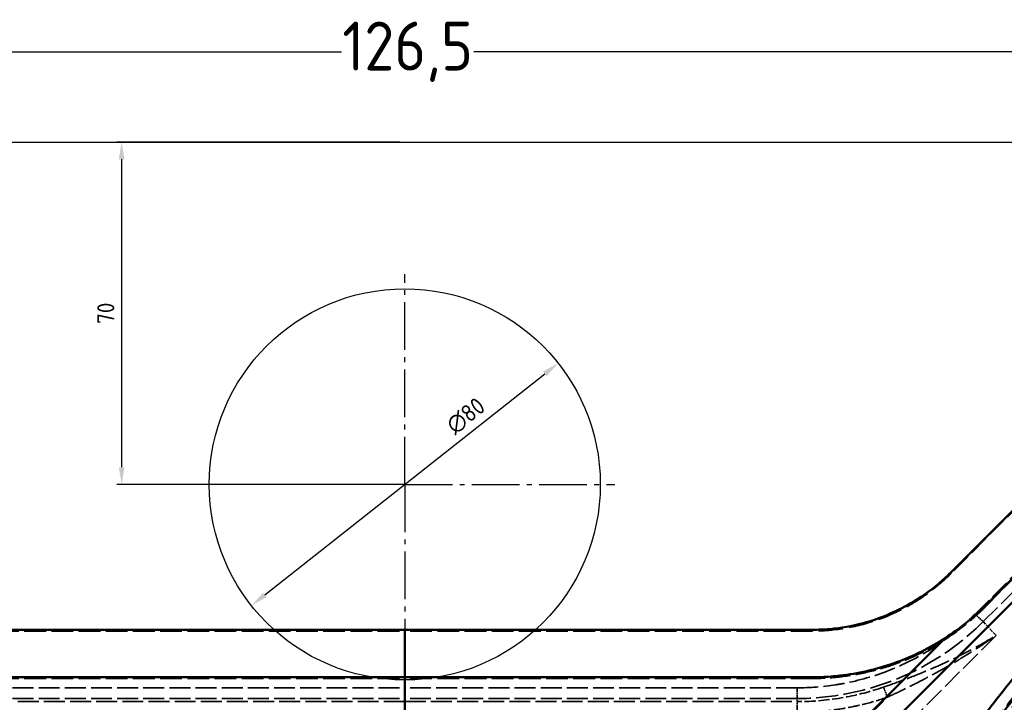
# Model space of a CAD drawing. Header units: millimetres. Extents: x 3367 to 6255, y 2001 to 4216.
# Tile 116 of 256: x 4234 to 4435, y 2595 to 2735. Entities that reach past the tile are written whole.
import ezdxf

# ---------------------------------------------------------------- set-up
doc = ezdxf.new("R2010")
doc.units = ezdxf.units.MM
doc.linetypes.add('AM_DIN_G_W050', pattern=[13.75, 9.75, -1.5, 1, -1.5])
doc.linetypes.add('DASHED', pattern=[0.2067, 0.1654, -0.0413])
for name, color, linetype, lineweight in [('AM_5', 3, 'Continuous', 25), ('AM_7', 4, 'AM_DIN_G_W050', 25), ('Sichtbare Kanten(DIN)', 7, 'Continuous', 50), ('Sichtbare tangentiale Kanten(DIN)', 7, 'Continuous', 50), ('Verdeckte Kanten(DIN)', 7, 'DASHED', 35), ('Verdeckte tangentiale Kanten(DIN)', 7, 'DASHED', 35)]:
    doc.layers.add(name, color=color, linetype=linetype, lineweight=lineweight)
doc.styles.get("Standard").update_dxf_attribs({"font": 'ISOCP.SHX'})
doc.dimstyles.new('AM_DIN$0', dxfattribs={"dimtxt": 3.5, "dimasz": 3.5, "dimexe": 1, "dimexo": 1, "dimgap": 1.5, "dimtad": 1, "dimdsep": 46, "dimtxsty": 'STANDARD', "dimcen": 0, "dimclrd": 256, "dimclre": 256, "dimclrt": 2, "dimadec": 0, "dimazin": 2, "dimtp": 0.1, "dimtm": 0.1, "dimtfac": 0.71, "dimtdec": 3, "dimtmove": 0, "dimatfit": 3, "dimfxl": 1, "dimlwd": -1, "dimlwe": -1, "dimarcsym": 0})
doc.dimstyles.new('AM_DIN$3', dxfattribs={"dimtxt": 3.5, "dimasz": 3.5, "dimexe": 1, "dimexo": 1, "dimgap": 1.5, "dimtad": 1, "dimtoh": 1, "dimdsep": 46, "dimtxsty": 'STANDARD', "dimcen": 0, "dimclrd": 256, "dimclre": 256, "dimclrt": 2, "dimadec": 0, "dimazin": 2, "dimtp": 0.1, "dimtm": 0.1, "dimtfac": 0.71, "dimtdec": 3, "dimtofl": 0, "dimtmove": 0, "dimatfit": 0, "dimfxl": 1, "dimlwd": -1, "dimlwe": -1, "dimarcsym": 0})
doc.dimstyles.new('Standard$0', dxfattribs={"dimtxt": 0.18, "dimasz": 0.18, "dimexe": 0.18, "dimexo": 0.0625, "dimgap": 0.09, "dimtad": 0, "dimtih": 1, "dimtoh": 1, "dimdec": 4, "dimzin": 0, "dimdsep": 46, "dimtxsty": 'STANDARD', "dimcen": 0.09, "dimadec": 0, "dimazin": 0, "dimtfac": 1, "dimtdec": 4, "dimtofl": 0, "dimtmove": 0, "dimatfit": 3, "dimfxl": 1, "dimtolj": 1, "dimtzin": 0, "dimarcsym": 0})

# ---------------------------------------------------------------- blocks, each defined once
blk = doc.blocks.new('*D11')
at = {"layer": 'AM_5', "color": 0, "lineweight": -2, "transparency": 16777216}
for p, q in [((3679.8, 2709.75), (3679.8, 2728.36)), ((3681.6, 2728.18), (4299.63, 2728.18)), ((4944.77, 2728.18), (4326.73, 2728.18)), ((4946.57, 2709.75), (4946.57, 2728.36))]:
    blk.add_line(p, q, dxfattribs=at)
at = {"layer": 'AM_5', "color": 0, "transparency": 16777216}
for points in [[(3681.6, 2728.48), (3681.6, 2727.88), (3679.8, 2728.18)], [(4944.77, 2728.48), (4944.77, 2727.88), (4946.57, 2728.18)]]:
    blk.add_solid(points, dxfattribs=at)
at = {"layer": 'Defpoints', "color": 0, "transparency": 16777216}
for p in [(4946.57, 2728.18), (3679.8, 2709.69), (4946.57, 2709.69)]:
    blk.add_point(p, dxfattribs=at)
at = {"layer": 'AM_5', "color": 0, "transparency": 16777216, "insert": (4313.18, 2728.18), "char_height": 10, "attachment_point": 5}
blk.add_mtext('\\A1;126,5', dxfattribs=at)
blk = doc.blocks.new('*D21')
at = {"layer": 'AM_5', "linetype": 'ByBlock', "transparency": 16777216}
for p, q in [((4311.6, 2709.69), (4253.66, 2709.69)), ((4254.66, 2706.19), (4254.66, 2643.19)), ((4311.6, 2639.69), (4253.66, 2639.69))]:
    blk.add_line(p, q, dxfattribs=at)
at = {"layer": 'AM_5', "transparency": 16777216}
for points in [[(4254.07, 2706.19), (4255.24, 2706.19), (4254.66, 2709.69)], [(4254.07, 2643.19), (4255.24, 2643.19), (4254.66, 2639.69)]]:
    blk.add_solid(points, dxfattribs=at)
at = {"layer": 'Defpoints', "color": 0, "transparency": 16777216}
for p in [(4312.6, 2709.69), (4254.66, 2639.69), (4312.6, 2639.69)]:
    blk.add_point(p, dxfattribs=at)
at = {"layer": 'AM_5', "color": 2, "transparency": 16777216, "insert": (4251.41, 2674.69), "char_height": 3.5, "attachment_point": 5, "rotation": 90}
blk.add_mtext('70', dxfattribs=at)
blk = doc.blocks.new('*D22')
at = {"layer": 'AM_5', "linetype": 'ByBlock', "transparency": 16777216}
blk.add_line((4283.95, 2617.07), (4341.25, 2662.31), dxfattribs=at)
at = {"layer": 'AM_5', "transparency": 16777216}
for points in [[(4340.88, 2662.76), (4341.61, 2661.85), (4343.99, 2664.47)], [(4283.59, 2617.53), (4284.31, 2616.61), (4281.2, 2614.9)]]:
    blk.add_solid(points, dxfattribs=at)
at = {"layer": 'Defpoints', "color": 0, "transparency": 16777216}
for p in [(4343.99, 2664.47), (4281.2, 2614.9)]:
    blk.add_point(p, dxfattribs=at)
at = {"layer": 'AM_5', "color": 2, "transparency": 16777216, "insert": (4325.08, 2653.69), "char_height": 3.5, "attachment_point": 5, "rotation": 38.2907}
blk.add_mtext('∅80', dxfattribs=at)

msp = doc.modelspace()

# ---------------------------------------------------------------- linework, layer by layer
msp.add_line((4116.60526, 2709.68855), (4508.58916, 2709.68855))
msp.add_circle((4312.59721, 2639.68855), 40)
at = {"layer": 'AM_7'}
for q in [(4312.59721, 2682.68855), (4269.59721, 2639.68855), (4355.59721, 2639.68855), (4312.59721, 2596.68855)]:
    msp.add_line((4312.59721, 2639.68855), q, dxfattribs=at)
at = {"layer": 'Sichtbare Kanten(DIN)'}
for p, q in [((4431.39585, 2614.90309), (4521.47496, 2704.9822)), ((4424.31294, 2621.66574), (4479.09721, 2676.45002)), ((4312.59721, 2609.95001), (4229.16575, 2609.95001)), ((4312.59721, 2609.95001), (4396.02867, 2609.95001)), ((4312.59721, 2600.24846), (4229.1635, 2600.24846)), ((4312.59721, 2600.24846), (4396.03092, 2600.24846))]:
    msp.add_line(p, q, dxfattribs=at)
for points, knots in [([(4396.02867, 2609.95002), (4397.19225, 2609.95028), (4398.35582, 2610.00111), (4399.51726, 2610.10284), (4401.83245, 2610.30563), (4404.13911, 2610.7118), (4406.38761, 2611.31475), (4409.76409, 2612.22017), (4413.01032, 2613.56566), (4416.03531, 2615.31271), (4418.0498, 2616.47615), (4419.9653, 2617.81908), (4421.74277, 2619.31082), (4422.63443, 2620.05915), (4423.49153, 2620.84472), (4424.31294, 2621.66575)], [0, 0, 0, 0, 0.111356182, 0.111356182, 0.111356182, 0.333331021, 0.333331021, 0.333331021, 0.666661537, 0.666661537, 0.666661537, 0.888643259, 0.888643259, 0.888643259, 1, 1, 1, 1]), ([(4423.1691, 2608.24966), (4424.64879, 2609.20544), (4426.08082, 2610.24399), (4428.83133, 2612.4702), (4430.14513, 2613.65294), (4431.39585, 2614.90309)], [-1.06549061, -1.06549061, -1.06549061, -1.06549061, -0.531527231, -0.531527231, 0, 0, 0, 0]), ([(4423.16909, 2608.24966), (4422.9977, 2608.13895), (4422.82562, 2608.02929), (4422.65287, 2607.92068), (4421.07008, 2606.92558), (4419.43081, 2606.01901), (4417.74544, 2605.20694), (4416.06007, 2604.39487), (4414.32861, 2603.6773), (4412.56209, 2603.05892), (4410.79557, 2602.44054), (4408.994, 2601.92134), (4407.16889, 2601.50466), (4405.34378, 2601.08798), (4403.49514, 2600.7738), (4401.63483, 2600.56404), (4400.39462, 2600.42419), (4399.14922, 2600.33075), (4397.9022, 2600.28389), (4397.2787, 2600.26047), (4396.65479, 2600.24868), (4396.03092, 2600.24854)], [0.2701221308, 0.2701221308, 0.2701221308, 0.2701221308, 0.2857142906, 0.2857142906, 0.2857142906, 0.4285714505, 0.4285714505, 0.4285714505, 0.5714285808, 0.5714285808, 0.5714285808, 0.7142856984, 0.7142856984, 0.7142856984, 0.8571428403, 0.8571428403, 0.8571428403, 0.9523809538, 0.9523809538, 0.9523809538, 1, 1, 1, 1])]:
    msp.add_open_spline(points, degree=3, knots=knots, dxfattribs=at)
at = {"layer": 'Sichtbare tangentiale Kanten(DIN)'}
for p, q in [((4394.72286, 2573.38214), (4524.00224, 2702.66152)), ((4312.59721, 2609.95001), (4312.59721, 2600.24846)), ((4391.4013, 2576.48186), (4423.1691, 2608.24966)), ((4312.59721, 2600.24846), (4312.59721, 2562.31362))]:
    msp.add_line(p, q, dxfattribs=at)
for points, knots in [([(4532.65074, 2708.23189), (4532.00846, 2707.45551), (4531.36614, 2706.6791), (4530.72254, 2705.90332), (4530.07218, 2705.11939), (4529.42052, 2704.3361), (4528.76792, 2703.55325), (4528.09054, 2702.74066), (4527.41214, 2701.92855), (4526.73275, 2701.11689), (4526.10356, 2700.36523), (4525.47354, 2699.61396), (4524.84268, 2698.86309), (4522.2203, 2695.74183), (4519.58368, 2692.62748), (4516.93626, 2689.51885), (4516.2088, 2688.66465), (4515.48053, 2687.81089), (4514.75151, 2686.95752), (4510.17998, 2681.60627), (4505.57908, 2676.27092), (4500.96474, 2670.94351), (4499.49192, 2669.24309), (4498.01773, 2667.54348), (4496.54268, 2665.84438), (4492.66709, 2661.38011), (4488.78585, 2656.91939), (4484.90828, 2652.45702), (4482.68634, 2649.89999), (4480.46562, 2647.34241), (4478.24821, 2644.78316), (4475.13201, 2641.18656), (4472.0224, 2637.58675), (4468.92533, 2633.98051), (4465.97277, 2630.54253), (4463.0316, 2627.0987), (4460.10742, 2623.64679), (4457.7915, 2620.91292), (4455.48627, 2618.17386), (4453.1945, 2615.42866), (4452.52176, 2614.62283), (4451.85018, 2613.81646), (4451.17987, 2613.00954), (4448.22604, 2609.45372), (4445.29655, 2605.88699), (4442.40022, 2602.30607), (4440.89729, 2600.4479), (4439.40341, 2598.58606), (4437.91976, 2596.72005), (4433.68591, 2591.39508), (4429.53532, 2586.03618), (4425.50002, 2580.63903), (4424.78816, 2579.68693), (4424.07989, 2578.73364), (4423.37542, 2577.77919), (4421.03096, 2574.60279), (4418.72858, 2571.41344), (4416.4764, 2568.21269), (4415.95215, 2567.46764), (4415.43063, 2566.72197), (4414.91194, 2565.97571), (4414.31707, 2565.11982), (4413.72551, 2564.26337), (4413.13787, 2563.40611), (4412.58792, 2562.60384), (4412.0414, 2561.80085), (4411.49857, 2560.997), (4411.22717, 2560.59509), (4410.95669, 2560.19298), (4410.68747, 2559.79057), (4410.41826, 2559.38818), (4410.15032, 2558.9855), (4409.88255, 2558.58272)], [0, 0, 0, 0, 0.015565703, 0.015565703, 0.015565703, 0.031294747, 0.031294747, 0.031294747, 0.047621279, 0.047621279, 0.047621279, 0.062741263, 0.062741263, 0.062741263, 0.125593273, 0.125593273, 0.125593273, 0.142863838, 0.142863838, 0.142863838, 0.25116389, 0.25116389, 0.25116389, 0.285731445, 0.285731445, 0.285731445, 0.376555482, 0.376555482, 0.376555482, 0.428599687, 0.428599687, 0.428599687, 0.501739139, 0.501739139, 0.501739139, 0.571465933, 0.571465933, 0.571465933, 0.626688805, 0.626688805, 0.626688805, 0.642899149, 0.642899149, 0.642899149, 0.714332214, 0.714332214, 0.714332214, 0.751399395, 0.751399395, 0.751399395, 0.857176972, 0.857176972, 0.857176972, 0.875836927, 0.875836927, 0.875836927, 0.93793706, 0.93793706, 0.93793706, 0.952392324, 0.952392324, 0.952392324, 0.968970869, 0.968970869, 0.968970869, 0.984485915, 0.984485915, 0.984485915, 0.99224306, 0.99224306, 0.99224306, 1, 1, 1, 1]), ([(4524.00224, 2702.66152), (4523.4181, 2701.96305), (4522.83326, 2701.26491), (4522.24772, 2700.56709), (4519.63509, 2697.45348), (4517.00871, 2694.34635), (4514.37213, 2691.24427), (4509.09879, 2685.03989), (4503.78463, 2678.85569), (4498.4554, 2672.6792), (4493.12583, 2666.5023), (4487.78117, 2660.3331), (4482.44613, 2654.15828), (4481.76585, 2653.37093), (4481.08573, 2652.58348), (4480.40583, 2651.79592), (4475.75375, 2646.40715), (4471.11235, 2641.01341), (4466.5012, 2635.60458), (4461.21636, 2629.40552), (4455.97124, 2623.18662), (4450.79734, 2616.93429), (4450.75268, 2616.88032), (4450.70803, 2616.82635), (4450.66338, 2616.77238), (4445.53517, 2610.57321), (4440.47732, 2604.34132), (4435.53457, 2598.06314), (4433.97138, 2596.07761), (4432.41969, 2594.08745), (4430.88118, 2592.09259), (4427.51246, 2587.72466), (4424.20694, 2583.33423), (4420.98177, 2578.92048), (4418.63295, 2575.70604), (4416.32674, 2572.47922), (4414.07034, 2569.24075), (4412.94222, 2567.62162), (4411.82655, 2565.99958), (4410.72443, 2564.37476), (4410.17334, 2563.5623), (4409.62564, 2562.74915), (4409.08125, 2561.93536), (4408.90409, 2561.67053), (4408.72727, 2561.40562), (4408.55089, 2561.14064), (4408.45626, 2560.99848), (4408.36176, 2560.85629), (4408.26739, 2560.71408), (4407.99711, 2560.30679), (4407.72794, 2559.89928), (4407.45879, 2559.49175)], [10.026505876, 10.026505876, 10.026505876, 10.026505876, 12.806488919, 12.806488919, 12.806488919, 25.210646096, 25.210646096, 25.210646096, 50.019861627, 50.019861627, 50.019861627, 74.830706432, 74.830706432, 74.830706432, 77.994352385, 77.994352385, 77.994352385, 99.640935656, 99.640935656, 99.640935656, 124.450104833, 124.450104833, 124.450104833, 124.664243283, 124.664243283, 124.664243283, 149.260190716, 149.260190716, 149.260190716, 157.038884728, 157.038884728, 157.038884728, 174.071078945, 174.071078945, 174.071078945, 186.475288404, 186.475288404, 186.475288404, 192.67696289, 192.67696289, 192.67696289, 195.777962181, 195.777962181, 195.777962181, 196.787142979, 196.787142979, 196.787142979, 197.328552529, 197.328552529, 197.328552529, 198.879156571, 198.879156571, 198.879156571, 198.879156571])]:
    msp.add_open_spline(points, degree=3, knots=knots, dxfattribs=at)
at = {"layer": 'Verdeckte Kanten(DIN)', "ltscale": 26.063911}
msp.add_line((4431.39585, 2614.6334), (4526.45099, 2709.68855), dxfattribs=at)
at = {"layer": 'Verdeckte Kanten(DIN)', "ltscale": 25.036211}
msp.add_line((4479.09721, 2676.18855), (4424.31294, 2621.40428), dxfattribs=at)
at = {"layer": 'Verdeckte Kanten(DIN)', "ltscale": 26.909033}
for p in [(4229.16575, 2609.68855), (4396.02867, 2609.68855)]:
    msp.add_line(p, (4312.59721, 2609.68855), dxfattribs=at)
at = {"layer": 'Verdeckte Kanten(DIN)', "ltscale": 26.90976}
for p in [(4229.1635, 2599.98798), (4396.03092, 2599.98798)]:
    msp.add_line(p, (4312.59721, 2599.98798), dxfattribs=at)
at = {"layer": 'Verdeckte Kanten(DIN)', "ltscale": 30.41855}
msp.add_open_spline([(4424.31294, 2621.40428), (4423.49153, 2620.58325), (4422.63443, 2619.79769), (4421.74277, 2619.04936), (4419.9653, 2617.55762), (4418.0498, 2616.21468), (4416.03531, 2615.05124), (4413.01032, 2613.3042), (4409.76409, 2611.9587), (4406.38761, 2611.05328), (4404.13911, 2610.45034), (4401.83245, 2610.04417), (4399.51726, 2609.84137), (4398.35582, 2609.73964), (4397.19225, 2609.68881), (4396.02867, 2609.68855)], degree=3, knots=[0, 0, 0, 0, 0.111356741, 0.111356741, 0.111356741, 0.333338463, 0.333338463, 0.333338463, 0.666668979, 0.666668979, 0.666668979, 0.888643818, 0.888643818, 0.888643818, 1, 1, 1, 1], dxfattribs=at)
at = {"layer": 'Verdeckte Kanten(DIN)', "ltscale": 25.354721}
msp.add_open_spline([(4431.39585, 2614.63341), (4430.95605, 2614.19381), (4429.61178, 2612.89923), (4426.77946, 2610.46131), (4422.70936, 2607.57169), (4417.79153, 2604.85196), (4412.59715, 2602.69927), (4407.19243, 2601.14167), (4402.26271, 2600.30388), (4398.52652, 2600.02356), (4396.65479, 2599.98821), (4396.03092, 2599.98807)], degree=3, knots=[0, 0, 0, 0, 0.047619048, 0.142857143, 0.285714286, 0.428571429, 0.571428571, 0.714285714, 0.857142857, 0.952380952, 1, 1, 1, 1], dxfattribs=at)
at = {"layer": 'Verdeckte tangentiale Kanten(DIN)', "ltscale": 25.02989}
msp.add_line((4430.97031, 2611.61204), (4522.25438, 2702.8961), dxfattribs=at)
at = {"layer": 'Verdeckte tangentiale Kanten(DIN)', "ltscale": 24.321611}
msp.add_line((4429.30953, 2613.1619), (4518.0105, 2701.86286), dxfattribs=at)
at = {"layer": 'Verdeckte tangentiale Kanten(DIN)', "ltscale": 2.285536}
for p, q in [((4424.31294, 2621.40428), (4424.31294, 2621.66574)), ((4396.02867, 2609.68855), (4396.02867, 2609.95002))]:
    msp.add_line(p, q, dxfattribs=at)
at = {"layer": 'Verdeckte tangentiale Kanten(DIN)', "ltscale": 2.357352}
msp.add_line((4431.39585, 2614.90309), (4431.39585, 2614.63341), dxfattribs=at)
at = {"layer": 'Verdeckte tangentiale Kanten(DIN)', "ltscale": 5.127882}
msp.add_line((4433.57934, 2608.76651), (4430.97031, 2611.61204), dxfattribs=at)
at = {"layer": 'Verdeckte tangentiale Kanten(DIN)', "ltscale": 25.497438}
msp.add_line((4433.57933, 2608.7665), (4396.38364, 2571.57082), dxfattribs=at)
at = {"layer": 'Verdeckte tangentiale Kanten(DIN)', "ltscale": 2.28553}
msp.add_line((4396.03092, 2600.24945), (4396.03092, 2599.98798), dxfattribs=at)
at = {"layer": 'Verdeckte tangentiale Kanten(DIN)', "ltscale": 25.887419}
for p, q in [((4232.33327, 2598.08213), (4312.59721, 2598.08213)), ((4392.86115, 2598.08213), (4312.59721, 2598.08213)), ((4232.33327, 2595.88614), (4312.59721, 2595.88614)), ((4312.59721, 2595.25321), (4232.33327, 2595.25321)), ((4392.86115, 2595.88614), (4312.59721, 2595.88614)), ((4312.59721, 2595.25321), (4392.86115, 2595.25321))]:
    msp.add_line(p, q, dxfattribs=at)
at = {"layer": 'Verdeckte tangentiale Kanten(DIN)', "ltscale": 1.994494}
for p, q in [((4392.86115, 2595.88614), (4392.86115, 2598.08213)), ((4392.86115, 2593.05723), (4392.86115, 2595.25321))]:
    msp.add_line(p, q, dxfattribs=at)
at = {"layer": 'Verdeckte tangentiale Kanten(DIN)', "ltscale": 27.305273}
msp.add_line((4391.4013, 2576.22039), (4411.31778, 2596.13687), dxfattribs=at)
at = {"layer": 'Verdeckte tangentiale Kanten(DIN)', "ltscale": 0.840613}
msp.add_line((4392.86115, 2595.25321), (4392.86115, 2595.88614), dxfattribs=at)
at = {"layer": 'Verdeckte tangentiale Kanten(DIN)', "ltscale": 2.049942}
msp.add_ellipse((4429.30953, 2613.42336), major_axis=(2.12132, -2.12132), ratio=0.061745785, start_param=4.774056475, end_param=5.670980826, dxfattribs=at)
at = {"layer": 'Verdeckte tangentiale Kanten(DIN)', "ltscale": 2.004683}
msp.add_ellipse((4411.31778, 2595.8754), major_axis=(-0.9742, 2.83742), ratio=0.028399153, start_param=4.79491497, end_param=5.672037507, dxfattribs=at)
at = {"layer": 'Verdeckte tangentiale Kanten(DIN)', "ltscale": 24.715136}
msp.add_open_spline([(4527.37098, 2702.8961), (4526.74344, 2702.14322), (4526.11587, 2701.39039), (4525.48718, 2700.63808), (4524.85851, 2699.88579), (4524.22872, 2699.13403), (4523.59816, 2698.38265), (4522.33704, 2696.87992), (4521.0728, 2695.37873), (4519.80565, 2693.87899), (4517.27134, 2690.87948), (4514.7254, 2687.88578), (4512.17124, 2684.89628), (4507.06271, 2678.91705), (4501.9213, 2672.95467), (4496.77194, 2666.99568), (4496.04528, 2666.15477), (4495.31845, 2665.31392), (4494.59154, 2664.4731), (4490.16742, 2659.35573), (4485.73889, 2654.24036), (4481.32035, 2649.11972), (4480.75017, 2648.45893), (4480.18015, 2647.79805), (4479.61033, 2647.13707), (4475.03882, 2641.83414), (4470.48068, 2636.52489), (4465.95467, 2631.19945), (4461.10675, 2625.49525), (4456.29569, 2619.77248), (4451.5471, 2614.02089), (4451.3101, 2613.73383), (4451.07326, 2613.4467), (4450.83657, 2613.1595), (4445.85741, 2607.11757), (4440.94862, 2601.04335), (4436.15283, 2594.92456), (4434.79275, 2593.18929), (4433.44176, 2591.45042), (4432.10096, 2589.70794), (4428.71372, 2585.30593), (4425.39166, 2580.88098), (4422.15241, 2576.43232), (4419.89192, 2573.32784), (4417.67176, 2570.21181), (4415.4984, 2567.08487), (4414.41182, 2565.52154), (4413.33694, 2563.95549), (4412.27475, 2562.38682), (4411.74365, 2561.60246), (4411.21571, 2560.81745), (4410.69087, 2560.03184), (4410.42845, 2559.63902), (4410.16679, 2559.24604), (4409.90618, 2558.85288), (4409.64557, 2558.4597), (4409.386, 2558.06632), (4409.12643, 2557.67294)], degree=3, knots=[-0.000006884, -0.000006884, -0.000006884, -0.000006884, 2.99330242, 2.99330242, 2.99330242, 5.986559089, 5.986559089, 5.986559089, 11.972998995, 11.972998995, 11.972998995, 23.945983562, 23.945983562, 23.945983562, 47.892930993, 47.892930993, 47.892930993, 51.272252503, 51.272252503, 51.272252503, 71.839437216, 71.839437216, 71.839437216, 74.493509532, 74.493509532, 74.493509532, 95.786581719, 95.786581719, 95.786581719, 118.594101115, 118.594101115, 118.594101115, 119.732403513, 119.732403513, 119.732403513, 143.679167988, 143.679167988, 143.679167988, 150.470434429, 150.470434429, 150.470434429, 167.627123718, 167.627123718, 167.627123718, 179.599871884, 179.599871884, 179.599871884, 185.585695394, 185.585695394, 185.585695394, 188.578678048, 188.578678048, 188.578678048, 190.075230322, 190.075230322, 190.075230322, 191.571841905, 191.571841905, 191.571841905, 191.571841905], dxfattribs=at)
at = {"layer": 'Verdeckte tangentiale Kanten(DIN)', "ltscale": 26.074175}
msp.add_open_spline([(4526.70205, 2700.16932), (4526.64351, 2700.09935), (4526.58496, 2700.0294), (4526.5264, 2699.95944), (4525.89615, 2699.20657), (4525.26495, 2698.45413), (4524.63305, 2697.70201), (4523.42991, 2696.26999), (4522.22423, 2694.83915), (4521.01577, 2693.40974), (4520.95503, 2693.33789), (4520.89428, 2693.26605), (4520.83352, 2693.19421), (4518.29524, 2690.19274), (4515.74577, 2687.19675), (4513.18809, 2684.20507), (4511.97283, 2682.7836), (4510.75571, 2681.3631), (4509.53704, 2679.94344), (4505.62791, 2675.38957), (4501.70291, 2670.84429), (4497.77197, 2666.30246), (4495.90322, 2664.1433), (4494.03313, 2661.98492), (4492.16275, 2659.82674), (4488.87472, 2656.03276), (4485.58592, 2652.23943), (4482.30212, 2648.44348), (4479.78867, 2645.53802), (4477.27814, 2642.63104), (4474.77377, 2639.72083), (4472.1483, 2636.6699), (4469.52956, 2633.61552), (4466.92128, 2630.55578), (4463.79118, 2626.88388), (4460.67616, 2623.20426), (4457.58295, 2619.51436), (4455.64425, 2617.20167), (4453.71413, 2614.88492), (4451.7943, 2612.56352), (4450.90634, 2611.48984), (4450.02059, 2610.41516), (4449.1373, 2609.33942), (4446.34424, 2605.93782), (4443.57553, 2602.52553), (4440.83894, 2599.09989), (4439.58782, 2597.53375), (4438.34349, 2595.96491), (4437.10667, 2594.3931), (4432.9336, 2589.08979), (4428.84589, 2583.75256), (4424.87404, 2578.37855), (4424.28348, 2577.5795), (4423.69548, 2576.77964), (4423.11016, 2575.97898), (4420.85143, 2572.88926), (4418.63267, 2569.78769), (4416.46111, 2566.67571), (4415.92495, 2565.90736), (4415.39166, 2565.13837), (4414.86139, 2564.36877), (4414.31793, 2563.58004), (4413.77728, 2562.79087), (4413.2399, 2562.00103), (4412.70901, 2561.22073), (4412.18132, 2560.43978), (4411.65709, 2559.65804), (4411.39496, 2559.26716), (4411.1337, 2558.87609), (4410.87362, 2558.48475), (4410.61354, 2558.0934), (4410.35463, 2557.70178), (4410.0959, 2557.31008)], degree=3, knots=[0, 0, 0, 0, 0.001476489, 0.001476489, 0.001476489, 0.017366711, 0.017366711, 0.017366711, 0.04762143, 0.04762143, 0.04762143, 0.049142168, 0.049142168, 0.049142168, 0.112676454, 0.112676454, 0.112676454, 0.14286429, 0.14286429, 0.14286429, 0.239698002, 0.239698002, 0.239698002, 0.28573219, 0.28573219, 0.28573219, 0.366657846, 0.366657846, 0.366657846, 0.428599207, 0.428599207, 0.428599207, 0.493535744, 0.493535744, 0.493535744, 0.571463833, 0.571463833, 0.571463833, 0.62030619, 0.62030619, 0.62030619, 0.642896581, 0.642896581, 0.642896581, 0.714329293, 0.714329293, 0.714329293, 0.746986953, 0.746986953, 0.746986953, 0.857174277, 0.857174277, 0.857174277, 0.873557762, 0.873557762, 0.873557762, 0.936781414, 0.936781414, 0.936781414, 0.952391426, 0.952391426, 0.952391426, 0.968389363, 0.968389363, 0.968389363, 0.98419431, 0.98419431, 0.98419431, 0.992097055, 0.992097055, 0.992097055, 1, 1, 1, 1], dxfattribs=at)
at = {"layer": 'Verdeckte tangentiale Kanten(DIN)', "ltscale": 26.12789}
msp.add_open_spline([(4392.86115, 2598.08213), (4395.49931, 2598.08213), (4398.14184, 2598.28487), (4400.7522, 2598.68847), (4401.47831, 2598.80073), (4402.20203, 2598.92846), (4402.92259, 2599.0716), (4406.14432, 2599.71157), (4409.30266, 2600.65951), (4412.34194, 2601.89807), (4412.42623, 2601.93242), (4412.51043, 2601.967), (4412.59455, 2602.0018), (4415.71124, 2603.29124), (4418.70016, 2604.88687), (4421.50485, 2606.75942), (4421.96357, 2607.06569), (4422.41737, 2607.37937), (4422.86599, 2607.70024), (4425.16021, 2609.34115), (4427.31922, 2611.17158), (4429.30953, 2613.1619)], degree=3, knots=[0, 0, 0, 0, 7.922141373, 7.922141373, 7.922141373, 10.125773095, 10.125773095, 10.125773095, 19.978589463, 19.978589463, 19.978589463, 20.251859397, 20.251859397, 20.251859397, 30.377858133, 30.377858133, 30.377858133, 32.034036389, 32.034036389, 32.034036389, 40.503718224, 40.503718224, 40.503718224, 40.503718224], dxfattribs=at)
at = {"layer": 'Verdeckte tangentiale Kanten(DIN)', "ltscale": 27.303003}
msp.add_open_spline([(4430.97031, 2611.61204), (4428.44078, 2609.09209), (4422.87763, 2604.55678), (4413.43536, 2599.57827), (4403.29666, 2596.55922), (4396.33964, 2595.88614), (4392.86115, 2595.88614)], degree=3, knots=[0, 0, 0, 0, 10.26256438, 20.525128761, 30.514423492, 40.503718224, 40.503718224, 40.503718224, 40.503718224], dxfattribs=at)
at = {"layer": 'Verdeckte tangentiale Kanten(DIN)', "ltscale": 24.876459}
msp.add_open_spline([(4410.56615, 2598.21509), (4412.22409, 2598.7859), (4415.52539, 2599.9747), (4421.10596, 2602.22429), (4427.19056, 2605.06991), (4431.4945, 2607.48296), (4433.57933, 2608.7665)], degree=3, knots=[0, 0, 0, 0, 5.486049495, 10.972098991, 18.860838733, 26.749578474, 26.749578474, 26.749578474, 26.749578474], dxfattribs=at)
at = {"layer": 'Verdeckte tangentiale Kanten(DIN)', "ltscale": 24.947191}
msp.add_open_spline([(4411.31778, 2596.13687), (4411.80154, 2596.361), (4412.28456, 2596.58707), (4412.76687, 2596.81513), (4413.14376, 2596.99334), (4413.52021, 2597.17278), (4413.89604, 2597.35353), (4414.00163, 2597.40432), (4414.10718, 2597.4552), (4414.21269, 2597.5062), (4415.17603, 2597.9718), (4416.13556, 2598.44617), (4417.08954, 2598.92974), (4417.72662, 2599.25267), (4418.36123, 2599.57971), (4418.99306, 2599.91098), (4419.30932, 2600.0768), (4419.62486, 2600.24366), (4419.93967, 2600.4116), (4420.88525, 2600.91605), (4421.8242, 2601.43019), (4422.75589, 2601.95444), (4423.68894, 2602.47945), (4424.6147, 2603.0146), (4425.53253, 2603.56015), (4425.83872, 2603.74215), (4426.14404, 2603.9253), (4426.44845, 2604.10963), (4427.05755, 2604.47845), (4427.66306, 2604.85196), (4428.26474, 2605.23019), (4429.16806, 2605.79803), (4430.06274, 2606.3765), (4430.9482, 2606.96554), (4431.04738, 2607.03151), (4431.14645, 2607.09763), (4431.2454, 2607.16387), (4431.58852, 2607.39358), (4431.93021, 2607.62493), (4432.27051, 2607.85786), (4432.70912, 2608.15809), (4433.14543, 2608.46094), (4433.57933, 2608.7665)], degree=3, knots=[0, 0, 0, 0, 0.062101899, 0.062101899, 0.062101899, 0.1106296, 0.1106296, 0.1106296, 0.124263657, 0.124263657, 0.124263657, 0.248753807, 0.248753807, 0.248753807, 0.331888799, 0.331888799, 0.331888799, 0.373501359, 0.373501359, 0.373501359, 0.498493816, 0.498493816, 0.498493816, 0.6236696, 0.6236696, 0.6236696, 0.665428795, 0.665428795, 0.665428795, 0.748982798, 0.748982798, 0.748982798, 0.874425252, 0.874425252, 0.874425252, 0.888476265, 0.888476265, 0.888476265, 0.937199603, 0.937199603, 0.937199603, 1, 1, 1, 1], dxfattribs=at)
at = {"layer": 'Verdeckte tangentiale Kanten(DIN)', "ltscale": 13.741285}
msp.add_open_spline([(4410.56615, 2598.21509), (4407.94282, 2597.31191), (4402.1097, 2595.79117), (4396.09728, 2595.25321), (4392.86115, 2595.25321)], degree=3, knots=[0, 0, 0, 0, 8.680492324, 18.799454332, 18.799454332, 18.799454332, 18.799454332], dxfattribs=at)
at = {"layer": 'Verdeckte tangentiale Kanten(DIN)', "ltscale": 14.323118}
msp.add_open_spline([(4411.31778, 2596.13687), (4409.83806, 2595.62887), (4408.33607, 2595.18163), (4406.81746, 2594.797), (4405.53126, 2594.47124), (4404.23314, 2594.19039), (4402.92663, 2593.95538), (4402.69057, 2593.91292), (4402.45423, 2593.87195), (4402.21763, 2593.83248), (4400.67162, 2593.57458), (4399.1147, 2593.38076), (4397.5533, 2593.25147), (4395.99179, 2593.12216), (4394.42578, 2593.0574), (4392.86115, 2593.05723)], degree=3, knots=[0, 0, 0, 0, 4.69987697, 4.69987697, 4.69987697, 8.680492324, 8.680492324, 8.680492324, 9.399719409, 9.399719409, 9.399719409, 14.099424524, 14.099424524, 14.099424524, 18.799454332, 18.799454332, 18.799454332, 18.799454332], dxfattribs=at)

# ---------------------------------------------------------------- dimensions: what is measured, and where the dimension line sits
at = {"layer": 'AM_5'}
dim = msp.add_linear_dim(base=(4946.56589, 2728.17783), p1=(3679.79676, 2709.68855), p2=(4946.56589, 2709.68855), text='126,5', dimstyle='Standard$0', override={"dimtxt": 10, "dimasz": 1.8}, dxfattribs=at)
dim.commit()
dim.dimension.update_dxf_attribs({"geometry": '*D11', "text_midpoint": (4313.18132, 2728.17783)})
dim = msp.add_linear_dim(base=(4254.65735, 2639.68855), p1=(4312.59721, 2709.68855), p2=(4312.59721, 2639.68855), angle=90, dimstyle='AM_DIN$0', dxfattribs=at)
dim.commit()
dim.dimension.update_dxf_attribs({"geometry": '*D21', "text_midpoint": (4251.40735, 2674.68855)})
dim = msp.add_diameter_dim_2p(p1=(4281.20212, 2614.9025), p2=(4343.9923, 2664.47461), dimstyle='AM_DIN$3', dxfattribs=at)
dim.commit()
dim.dimension.update_dxf_attribs({"geometry": '*D22', "text_midpoint": (4327.09793, 2651.1367), "dimtype": 163})

doc.saveas('drawing.dxf')
